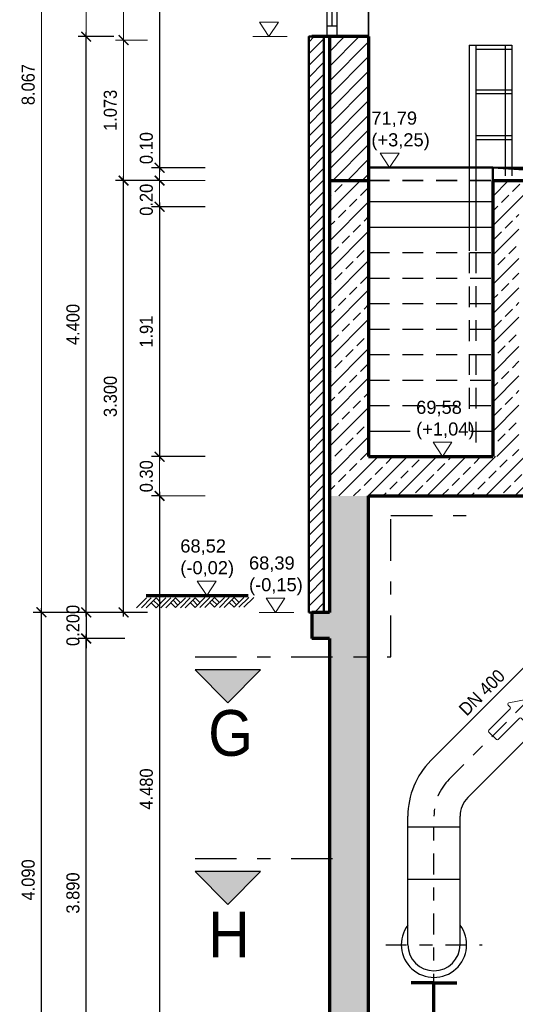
# Model space of a CAD drawing. Header units: metres. Extents: x -5 to 93, y -48 to 79.
# Tile 30 of 91: x 2.91 to 6.7, y 32.01 to 39.54. Entities that reach past the tile are written whole.
import ezdxf

# ---------------------------------------------------------------- set-up
doc = ezdxf.new("R2010")
doc.units = ezdxf.units.M
doc.header["$LTSCALE"] = 0.05
doc.header["$PDMODE"] = 35
doc.header["$PDSIZE"] = 0.1
doc.linetypes.add('STRICHPUNKT2', pattern=[12.7, 6.35, -3.175, 0, -3.175])
doc.linetypes.add('VERDECKT2', pattern=[4.7625, 3.175, -1.5875])
for name, color, linetype, lineweight in [('Bemassung_Bau', 7, 'Continuous', 18), ('Beschrifttung', 7, 'Continuous', 18), ('Beschriftung-Schnitte', 7, 'Continuous', 25), ('Fenster', 7, 'Continuous', 25), ('Rohre', 160, 'Continuous', 30), ('Rohre_mitte', 160, 'STRICHPUNKT2', 25), ('Sonstiges _3', 3, 'Continuous', 70), ('Treppe', 7, 'Continuous', 25), ('Wand', 6, 'Continuous', 70), ('Wand-dünn', 2, 'Continuous', 35), ('Wand-Fussbodenaufbau', 1, 'Continuous', 50), ('Wand-Schraffur', 252, 'Continuous', 20), ('Wand-verdeckt-2', 2, 'VERDECKT2', 35), ('Wand-Verkleidung', 1, 'Continuous', 50)]:
    doc.layers.add(name, color=color, linetype=linetype, lineweight=lineweight)
doc.layers.add('Rohre_Text', color=160, linetype='Continuous')
doc.styles.add('Arial', font='arial.ttf', dxfattribs={"width": 0.9})
doc.styles.get("Standard").update_dxf_attribs({"font": 'arial.ttf'})
doc.dimstyles.new('AEC Bemassung 1-50', dxfattribs={"dimtxt": 0.1, "dimasz": 0.075, "dimexe": 0.0625, "dimexo": 0, "dimgap": 0.05, "dimtad": 1, "dimdec": 3, "dimrnd": 0.005, "dimzin": 1, "dimdsep": 46, "dimtxsty": 'Arial', "dimblk": 'ARCHTICK', "dimcen": 0.125, "dimdle": 0.03125, "dimazin": 0, "dimtfac": 1, "dimtdec": 3, "dimtix": 1, "dimtmove": 2, "dimatfit": 2, "dimfxl": 1, "dimtolj": 1, "dimtzin": 0, "dimarcsym": 0})
pattern_1 = [(45, (-0.34923, -12.46115), (-0.1122532, 0.1122532), []), (45, (-0.23698, -12.46115), (-0.1122532, 0.1122532), [0.079375, -0.0396875])]

# ---------------------------------------------------------------- blocks, each defined once
blk = doc.blocks.new('Pfeil')
at = {"layer": 'Beschrifttung'}
for p, q in [((0.25, 0.06), (0.25, 0.0813)), ((0.3875, 0.0083), (0.2655, 0.0896)), ((0, -0.04), (0, 0.04)), ((0.01, 0.05), (0.24, 0.05)), ((0.01, -0.05), (0.24, -0.05)), ((0.25, -0.0813), (0.25, -0.06)), ((0.2655, -0.0896), (0.3875, -0.0083))]:
    blk.add_line(p, q, dxfattribs=at)
for centre, start, end in [((0.26, 0.0813), 56.30993, 180), ((0.01, 0.04), 90, 180), ((0.24, 0.06), 270, 0), ((0.382, 0), 303.69007, 56.30993), ((0.01, -0.04), 180, 270), ((0.24, -0.06), 0, 90), ((0.26, -0.0813), 180, 303.69007)]:
    blk.add_arc(centre, 0.01, start, end, dxfattribs=at)
blk = doc.blocks.new('GELAENDE')
for p, q in [((-2.05, -1.37), (-0.67, 0)), ((-1.37, -1.37), (0, 0)), ((-16.25, -1.43), (-14.89, -0.07)), ((-15.58, -1.43), (-14.21, -0.07)), ((-14.9, -1.43), (-13.54, -0.07)), ((-13.54, -1.42), (-14.21, -0.74)), ((-13.2, -1.08), (-13.88, -0.41)), ((-13.54, -1.42), (-12.18, -0.05)), ((-12.87, -0.74), (-13.54, -0.07)), ((-12.88, -1.43), (-11.51, -0.05)), ((-12.21, -1.43), (-10.83, -0.05)), ((-10.83, -1.4), (-11.51, -0.73)), ((-10.5, -1.07), (-11.17, -0.39)), ((-10.83, -1.4), (-9.47, -0.04)), ((-10.16, -0.73), (-10.83, -0.05)), ((-10.17, -1.42), (-8.8, -0.04)), ((-9.5, -1.42), (-8.12, -0.04)), ((-8.12, -1.39), (-8.8, -0.71)), ((-7.79, -1.05), (-8.46, -0.38)), ((-8.12, -1.39), (-6.76, -0.03)), ((-7.45, -0.71), (-8.12, -0.04)), ((-7.46, -1.4), (-6.09, -0.03)), ((-6.79, -1.4), (-5.42, -0.03)), ((-5.42, -1.37), (-6.09, -0.7)), ((-5.08, -1.04), (-5.75, -0.36)), ((-5.42, -1.37), (-4.06, -0.01)), ((-4.74, -0.7), (-5.42, -0.03)), ((-4.76, -1.39), (-3.38, -0.01)), ((-4.08, -1.39), (-2.71, -0.01)), ((-2.71, -1.36), (-3.38, -0.69)), ((-2.37, -1.02), (-3.05, -0.35)), ((-2.71, -1.36), (-1.35, 0)), ((-2.03, -0.69), (-2.71, -0.01))]:
    blk.add_line(p, q)
blk = doc.blocks.new('_ArchTick')
at = {"color": 0, "linetype": 'ByBlock', "const_width": 0.15}
blk.add_lwpolyline([(-0.5, -0.5), (0.5, 0.5)], dxfattribs=at)
blk = doc.blocks.new('*D161')
at = {"layer": 'Bemassung_Bau', "linetype": 'Continuous', "lineweight": -2, "transparency": 16777216}
for p, q in [((4.3298, 42.9061), (3.9173, 42.9061)), ((3.9798, 42.9374), (3.9798, 38.373)), ((4.3298, 38.4043), (3.9173, 38.4043))]:
    blk.add_line(p, q, dxfattribs=at)
at = {"layer": 'Defpoints', "color": 0, "linetype": 'Continuous', "transparency": 16777216}
for p in [(4.3298, 42.9061), (3.9798, 38.4043), (4.3298, 38.4043)]:
    blk.add_point(p, dxfattribs=at)
at = {"layer": 'Bemassung_Bau', "linetype": 'Continuous', "lineweight": -2, "transparency": 16777216, "xscale": 0.075, "yscale": 0.075, "zscale": 0.075}
for p, rotation in [((3.9798, 42.9061), 90), ((3.9798, 38.4043), 270)]:
    blk.add_blockref('_ArchTick', p, dxfattribs=dict(at, rotation=rotation))
at = {"layer": 'Bemassung_Bau', "linetype": 'Continuous', "lineweight": 18, "transparency": 16777216, "insert": (3.8788, 40.6552), "char_height": 0.1, "attachment_point": 5, "rotation": 90, "style": 'Arial'}
blk.add_mtext('\\A1;\\A1;4.50', dxfattribs=at)
blk = doc.blocks.new('*D162')
at = {"layer": 'Bemassung_Bau', "linetype": 'Continuous', "lineweight": -2, "transparency": 16777216}
for p, q in [((4.3298, 38.1061), (3.9173, 38.1061)), ((3.9798, 38.1374), (3.9798, 36.1649)), ((4.3298, 36.1961), (3.9173, 36.1961))]:
    blk.add_line(p, q, dxfattribs=at)
at = {"layer": 'Defpoints', "color": 0, "linetype": 'Continuous', "transparency": 16777216}
for p in [(4.3298, 38.1061), (3.9798, 36.1961), (4.3298, 36.1961)]:
    blk.add_point(p, dxfattribs=at)
at = {"layer": 'Bemassung_Bau', "linetype": 'Continuous', "lineweight": -2, "transparency": 16777216, "xscale": 0.075, "yscale": 0.075, "zscale": 0.075}
for p, rotation in [((3.9798, 38.1061), 90), ((3.9798, 36.1961), 270)]:
    blk.add_blockref('_ArchTick', p, dxfattribs=dict(at, rotation=rotation))
at = {"layer": 'Bemassung_Bau', "linetype": 'Continuous', "lineweight": 18, "transparency": 16777216, "insert": (3.8788, 37.1511), "char_height": 0.1, "attachment_point": 5, "rotation": 90, "style": 'Arial'}
blk.add_mtext('\\A1;\\A1;1.91', dxfattribs=at)
blk = doc.blocks.new('*D163')
at = {"layer": 'Beschrifttung', "color": 0, "lineweight": -2, "transparency": 16777216}
for p, q in [((3.9798, 38.3061), (3.6419, 38.3061)), ((3.7044, 34.9749), (3.7044, 38.3374)), ((3.8869, 35.0061), (3.6419, 35.0061))]:
    blk.add_line(p, q, dxfattribs=at)
at = {"layer": 'Defpoints', "color": 0, "transparency": 16777216}
for p in [(3.7044, 38.3061), (3.9798, 38.3061), (3.8869, 35.0061)]:
    blk.add_point(p, dxfattribs=at)
at = {"layer": 'Beschrifttung', "color": 0, "lineweight": -2, "transparency": 16777216, "xscale": 0.075, "yscale": 0.075, "zscale": 0.075}
for p, rotation in [((3.7044, 38.3061), 90), ((3.7044, 35.0061), 270)]:
    blk.add_blockref('_ArchTick', p, dxfattribs=dict(at, rotation=rotation))
at = {"layer": 'Beschrifttung', "color": 0, "transparency": 16777216, "insert": (3.6033, 36.6561), "char_height": 0.1, "attachment_point": 5, "rotation": 90, "style": 'Arial'}
blk.add_mtext('\\A1;3.300', dxfattribs=at)
blk = doc.blocks.new('*D166')
at = {"layer": 'Beschrifttung', "color": 0, "lineweight": -2, "transparency": 16777216}
for p, q in [((3.4181, 34.9749), (3.4181, 39.4374)), ((3.6296, 39.4061), (3.3556, 39.4061)), ((3.7044, 35.0061), (3.3556, 35.0061))]:
    blk.add_line(p, q, dxfattribs=at)
at = {"layer": 'Defpoints', "color": 0, "transparency": 16777216}
for p in [(3.4181, 39.4061), (3.6296, 39.4061), (3.7044, 35.0061)]:
    blk.add_point(p, dxfattribs=at)
at = {"layer": 'Beschrifttung', "color": 0, "lineweight": -2, "transparency": 16777216, "xscale": 0.075, "yscale": 0.075, "zscale": 0.075}
for p, rotation in [((3.4181, 39.4061), 90), ((3.4181, 35.0061), 270)]:
    blk.add_blockref('_ArchTick', p, dxfattribs=dict(at, rotation=rotation))
at = {"layer": 'Beschrifttung', "color": 0, "transparency": 16777216, "insert": (3.317, 37.2061), "char_height": 0.1, "attachment_point": 5, "rotation": 90, "style": 'Arial'}
blk.add_mtext('\\A1;4.400', dxfattribs=at)
blk = doc.blocks.new('*D168')
at = {"layer": 'Bemassung_Bau', "color": 0, "lineweight": -2, "transparency": 16777216}
for p, q in [((3.9798, 35.8961), (3.9173, 35.8961)), ((3.9798, 35.9274), (3.9798, 31.3849)), ((4.2718, 31.4161), (3.9173, 31.4161))]:
    blk.add_line(p, q, dxfattribs=at)
at = {"layer": 'Defpoints', "color": 0, "transparency": 16777216}
for p in [(3.9798, 35.8961), (3.9798, 31.4161), (4.2718, 31.4161)]:
    blk.add_point(p, dxfattribs=at)
at = {"layer": 'Bemassung_Bau', "color": 0, "lineweight": -2, "transparency": 16777216, "xscale": 0.075, "yscale": 0.075, "zscale": 0.075}
for p, rotation in [((3.9798, 35.8961), 90), ((3.9798, 31.4161), 270)]:
    blk.add_blockref('_ArchTick', p, dxfattribs=dict(at, rotation=rotation))
at = {"layer": 'Bemassung_Bau', "color": 0, "transparency": 16777216, "insert": (3.8788, 33.6561), "char_height": 0.1, "attachment_point": 5, "rotation": 90, "style": 'Arial'}
blk.add_mtext('\\A1;4.480', dxfattribs=at)
blk = doc.blocks.new('*D169')
at = {"layer": 'Bemassung_Bau', "color": 0, "lineweight": -2, "transparency": 16777216}
for p, q in [((3.4181, 35.0061), (3.4181, 35.0811)), ((3.4181, 35.0061), (3.3556, 35.0061)), ((3.4181, 35.0061), (3.4181, 34.8061)), ((3.7127, 34.8061), (3.3556, 34.8061)), ((3.4181, 34.8061), (3.4181, 34.7311))]:
    blk.add_line(p, q, dxfattribs=at)
at = {"layer": 'Defpoints', "color": 0, "transparency": 16777216}
for p in [(3.4181, 35.0061), (3.4181, 34.8061), (3.7127, 34.8061)]:
    blk.add_point(p, dxfattribs=at)
at = {"layer": 'Bemassung_Bau', "color": 0, "lineweight": -2, "transparency": 16777216, "xscale": 0.075, "yscale": 0.075, "zscale": 0.075}
for p, rotation in [((3.4181, 35.0061), 270), ((3.4181, 34.8061), 90)]:
    blk.add_blockref('_ArchTick', p, dxfattribs=dict(at, rotation=rotation))
at = {"layer": 'Bemassung_Bau', "color": 0, "transparency": 16777216, "insert": (3.317, 34.9061), "char_height": 0.1, "attachment_point": 5, "rotation": 90, "style": 'Arial'}
blk.add_mtext('\\A1;0.200', dxfattribs=at)
blk = doc.blocks.new('*D172')
at = {"layer": 'Bemassung_Bau', "color": 0, "lineweight": -2, "transparency": 16777216}
for p, q in [((3.7127, 34.8061), (3.3556, 34.8061)), ((3.4181, 30.8849), (3.4181, 34.8374)), ((3.9798, 30.9161), (3.3556, 30.9161))]:
    blk.add_line(p, q, dxfattribs=at)
at = {"layer": 'Defpoints', "color": 0, "transparency": 16777216}
for p in [(3.4181, 34.8061), (3.7127, 34.8061), (3.9798, 30.9161)]:
    blk.add_point(p, dxfattribs=at)
at = {"layer": 'Bemassung_Bau', "color": 0, "lineweight": -2, "transparency": 16777216, "xscale": 0.075, "yscale": 0.075, "zscale": 0.075}
for p, rotation in [((3.4181, 34.8061), 90), ((3.4181, 30.9161), 270)]:
    blk.add_blockref('_ArchTick', p, dxfattribs=dict(at, rotation=rotation))
at = {"layer": 'Bemassung_Bau', "color": 0, "transparency": 16777216, "insert": (3.317, 32.8611), "char_height": 0.1, "attachment_point": 5, "rotation": 90, "style": 'Arial'}
blk.add_mtext('\\A1;3.890', dxfattribs=at)
blk = doc.blocks.new('*D173')
at = {"layer": 'Bemassung_Bau', "color": 0, "lineweight": -2, "transparency": 16777216}
for p, q in [((3.4181, 35.0061), (3.0133, 35.0061)), ((3.0758, 30.8849), (3.0758, 35.0374)), ((3.4181, 30.9161), (3.0133, 30.9161))]:
    blk.add_line(p, q, dxfattribs=at)
at = {"layer": 'Defpoints', "color": 0, "transparency": 16777216}
for p in [(3.0758, 35.0061), (3.4181, 35.0061), (3.4181, 30.9161)]:
    blk.add_point(p, dxfattribs=at)
at = {"layer": 'Bemassung_Bau', "color": 0, "lineweight": -2, "transparency": 16777216, "xscale": 0.075, "yscale": 0.075, "zscale": 0.075}
for p, rotation in [((3.0758, 35.0061), 90), ((3.0758, 30.9161), 270)]:
    blk.add_blockref('_ArchTick', p, dxfattribs=dict(at, rotation=rotation))
at = {"layer": 'Bemassung_Bau', "color": 0, "transparency": 16777216, "insert": (2.9747, 32.9611), "char_height": 0.1, "attachment_point": 5, "rotation": 90, "style": 'Arial'}
blk.add_mtext('\\A1;4.090', dxfattribs=at)

msp = doc.modelspace()

# ---------------------------------------------------------------- hatches: boundary and pattern name
at = {"layer": 'Beschriftung-Schnitte'}
for points in [[(4.7512, 34.5657), (4.5012, 34.3157), (4.2512, 34.5657)], [(4.7512, 33.0245), (4.5012, 32.7745), (4.2512, 33.0245)]]:
    msp.add_hatch(color=256, dxfattribs=at).paths.add_polyline_path(points)
at = {"layer": 'Wand-Schraffur'}
h = msp.add_hatch(dxfattribs=at)
h.set_pattern_fill('ANSI31', color=256, scale=0.02, style=0)
h.set_pattern_definition([(45, (-41.06546, -6.284305), (-0.04490128, 0.04490128), [])])
h.paths.add_polyline_path([(5.2369, 39.4061), (5.1444, 39.4061), (5.1219, 39.4061), (5.1219, 35.0061), (5.2369, 35.0061)])
h.paths.add_polyline_path([(5.2394, 43.0731), (5.1244, 43.0731), (5.1244, 40.9161), (5.2394, 40.9161)])
h = msp.add_hatch(dxfattribs=at)
h.set_pattern_fill('ANSI31', color=256, scale=0.025, style=0)
h.set_pattern_definition([(45, (-4e-15, -12.46115), (-0.0561266, 0.0561266), [])])
h.paths.add_polyline_path([(5.5794, 42.4161), (5.3394, 42.4161), (5.3394, 41.1811), (5.5794, 41.1811)])
h.paths.add_polyline_path([(5.5794, 39.4061), (5.2794, 39.4061), (5.2794, 38.3061), (5.5794, 38.3061)])
h = msp.add_hatch(dxfattribs=at)
h.set_pattern_fill('ANSI33', color=256, scale=0.025, style=0)
h.set_pattern_definition(pattern_1)
h.paths.add_polyline_path([(8.4794, 38.1061), (9.2794, 38.1061), (9.2794, 36.1961), (8.4794, 36.1961)], flags=16)
h.paths.add_polyline_path([(10.2294, 38.1061), (10.6294, 38.1061), (10.6294, 36.1961), (10.2294, 36.1961)], flags=16)
h.paths.add_polyline_path([(15.364, 36.1961), (15.364, 38.3061), (13.5294, 38.3061), (13.5294, 36.1961), (13.5294, 35.8961), (15.064, 35.8961), (15.064, 34.8061), (15.364, 34.8061), (17.114, 34.8061), (17.114, 35.0061), (15.364, 35.0061)])
h.paths.add_polyline_path([(13.8794, 36.1961), (13.8794, 38.1061), (15.114, 38.1061), (15.114, 36.1961)], flags=16)
h.paths.add_polyline_path([(8.1794, 36.1961), (5.5794, 36.1961), (5.5794, 38.3061), (5.2794, 38.3061), (5.2794, 35.8961), (13.5294, 35.8961), (13.5294, 36.1961), (13.0294, 36.1961), (13.0294, 38.3061), (12.7294, 38.3061), (12.7294, 36.1961), (12.2294, 36.1961), (12.2294, 38.3061), (11.9294, 38.3061), (11.9294, 36.1961), (10.9294, 36.1961), (10.9294, 38.3061), (9.9294, 38.3061), (9.9294, 36.1961), (9.5794, 36.1961), (9.5794, 38.3061), (8.1794, 38.3061)])
h = msp.add_hatch(dxfattribs=at)
h.set_pattern_fill('ANSI33', color=256, scale=0.025, style=0)
h.paths.add_polyline_path([(7.5794, 38.3061), (6.5294, 38.3061), (6.5294, 36.1961), (6.7294, 36.1961), (6.7294, 38.1061), (7.2794, 38.1061), (7.2794, 36.1961), (7.5794, 36.1961)])
h = msp.add_hatch(dxfattribs=at)
h.set_pattern_fill('ANSI33', color=256, scale=0.025, style=0)
h.set_pattern_definition(pattern_1)
h.paths.add_polyline_path([(20.0094, 31.4161), (20.0094, 31.7161), (19.9594, 31.7661), (19.1094, 31.7661), (19.0594, 31.7161), (19.0594, 31.4161)], flags=17)
h.paths.add_polyline_path([(22.6594, 32.1661), (22.3594, 32.1661), (22.3594, 31.4161), (5.5794, 31.4161), (5.5794, 35.8961), (5.2794, 35.8961), (5.2794, 35.0061), (5.1444, 35.0061), (5.1444, 34.8061), (5.2794, 34.8061), (5.2794, 30.9161), (22.6594, 30.9161)])
h.paths.add_polyline_path([(22.3594, 32.4661), (22.6594, 32.4661), (22.6594, 35.0061), (18.614, 35.0061), (18.614, 34.8061), (22.3594, 34.8061)])

# ---------------------------------------------------------------- linework, layer by layer
at = {"layer": 'Bemassung_Bau', "linetype": 'Continuous', "lineweight": 18}
for p, q in [((3.9798, 38.4043), (3.9798, 38.4793)), ((4.3298, 38.4043), (3.9173, 38.4043)), ((3.9798, 38.4043), (3.9798, 38.3061)), ((3.9798, 38.3061), (3.9798, 38.3811)), ((4.3298, 38.3061), (3.9173, 38.3061)), ((4.3298, 38.3061), (3.9173, 38.3061)), ((3.9798, 38.3061), (3.9798, 38.2311)), ((3.9798, 38.3061), (3.9798, 38.1061)), ((4.3298, 38.1061), (3.9173, 38.1061)), ((3.9798, 38.1061), (3.9798, 38.0311)), ((3.9798, 36.2274), (3.9798, 35.8649)), ((4.3298, 36.1961), (3.9173, 36.1961)), ((4.3298, 35.8961), (3.9173, 35.8961))]:
    msp.add_line(p, q, dxfattribs=at)
at = {"layer": 'Beschrifttung'}
for p, q in [((3.0758, 34.9749), (3.0758, 43.1044)), ((3.4181, 39.3749), (3.4181, 40.9474)), ((3.7044, 39.3482), (3.7044, 40.9724)), ((3.6296, 39.4061), (3.3556, 39.4061)), ((3.8874, 39.3794), (3.6419, 39.3794)), ((3.8874, 39.3794), (3.6419, 39.3794)), ((3.7044, 38.2749), (3.7044, 39.4107)), ((4.6929, 39.4061), (4.9571, 39.4061)), ((3.9798, 38.3061), (3.6419, 38.3061)), ((3.4181, 35.0061), (3.0133, 35.0061)), ((4.7426, 35.0061), (5.0068, 35.0061))]:
    msp.add_line(p, q, dxfattribs=at)
for points in [[(4.8166, 39.4061), (4.7445, 39.5156), (4.8886, 39.5156), (4.8166, 39.4061)], [(5.7403, 38.4062), (5.6683, 38.5157), (5.8124, 38.5157), (5.7403, 38.4062)], [(6.1452, 36.1961), (6.0732, 36.3056), (6.2173, 36.3056), (6.1452, 36.1961)], [(6.1452, 36.1961), (6.0732, 36.3056), (6.2173, 36.3056), (6.1452, 36.1961)], [(4.3404, 35.1361), (4.2684, 35.2456), (4.4124, 35.2456), (4.3404, 35.1361)], [(4.8662, 35.0061), (4.7942, 35.1156), (4.9383, 35.1156), (4.8662, 35.0061)]]:
    msp.add_lwpolyline(points, dxfattribs=at)
at = {"layer": 'Beschriftung-Schnitte', "color": 6, "linetype": 'STRICHPUNKT2'}
for p, q in [((5.7501, 35.7466), (6.4816, 35.7466)), ((5.7501, 34.6657), (5.7501, 35.7466)), ((4.2512, 34.6657), (5.7501, 34.6657)), ((4.2512, 33.1245), (5.4268, 33.1245))]:
    msp.add_line(p, q, dxfattribs=at)
at = {"layer": 'Beschriftung-Schnitte'}
for points in [[(4.7512, 34.5657), (4.2512, 34.5657), (4.5012, 34.3157)], [(4.7512, 33.0245), (4.2512, 33.0245), (4.5012, 32.7745)]]:
    msp.add_lwpolyline(points, close=True, dxfattribs=at)
at = {"layer": 'Fenster'}
for p, q in [((5.2994, 39.4861), (5.2994, 40.1336)), ((5.3394, 39.4861), (5.2594, 39.4861))]:
    msp.add_line(p, q, dxfattribs=at)
msp.add_lwpolyline([(5.2594, 40.9411), (5.2594, 39.4061), (5.3394, 39.4061), (5.3394, 40.9411)], dxfattribs=at)
at = {"layer": 'Rohre'}
for p, q in [((6.0551, 33.8728), (7.6208, 35.4385)), ((6.338, 33.5899), (7.9036, 35.1556)), ((5.8794, 32.4661), (5.8794, 33.4485)), ((6.2794, 32.4661), (6.2794, 33.4485)), ((5.8794, 33.3661), (6.2794, 33.3661)), ((5.8794, 32.9661), (6.2794, 32.9661))]:
    msp.add_line(p, q, dxfattribs=at)
for centre, radius, start, end in [((6.4794, 33.4485), 0.6, 135, 180), ((6.4794, 33.4485), 0.2, 135, 180), ((6.0794, 32.4661), 0.25, 143.1301, 36.8699), ((6.0794, 32.4661), 0.2, 180, 0)]:
    msp.add_arc(centre, radius, start, end, dxfattribs=at)
at = {"layer": 'Rohre_mitte', "ltscale": 0.5}
for p, q in [((6.1965, 33.7314), (7.7622, 35.297)), ((6.0794, 32.0858), (6.0794, 33.4485)), ((5.7098, 32.4661), (6.4475, 32.4661))]:
    msp.add_line(p, q, dxfattribs=at)
msp.add_arc((6.4794, 33.4485), 0.4, 135, 180, dxfattribs=at)
at = {"layer": 'Sonstiges _3'}
for p, q in [((6.0794, 32.1735), (5.9038, 32.1735)), ((6.0794, 31.6161), (6.0794, 32.1735)), ((6.0794, 32.1735), (6.255, 32.1735))]:
    msp.add_line(p, q, dxfattribs=at)
at = {"layer": 'Treppe'}
for p, q in [((6.3496, 39.3411), (6.3496, 37.7703)), ((6.3496, 39.3411), (6.3996, 39.3411)), ((6.3996, 39.3411), (6.3996, 37.7686)), ((6.3996, 39.3411), (6.6745, 39.3411)), ((6.3996, 39.3111), (6.6745, 39.3111)), ((6.6245, 39.3411), (6.6245, 38.3411)), ((6.6245, 39.3411), (6.6745, 39.3411)), ((6.6745, 39.3411), (6.6745, 38.3411)), ((6.3996, 39.0005), (6.6745, 39.0005)), ((6.3996, 38.9705), (6.6745, 38.9705)), ((6.3996, 38.6498), (6.6745, 38.6498)), ((6.3996, 38.6198), (6.6745, 38.6198)), ((5.5794, 38.1461), (6.5294, 38.1461)), ((5.5794, 37.9511), (6.5294, 37.9511)), ((5.5794, 36.3911), (5.8962, 36.3911))]:
    msp.add_line(p, q, dxfattribs=at)
at = {"layer": 'Treppe', "linetype": 'VERDECKT2'}
for p, q in [((5.5794, 37.7561), (6.5294, 37.7561)), ((6.3496, 37.7561), (6.3496, 36.3911)), ((6.3996, 37.7568), (6.3996, 36.1961)), ((5.5794, 37.5611), (6.5294, 37.5611)), ((5.5794, 37.3661), (6.5294, 37.3661)), ((5.5794, 37.1711), (6.5294, 37.1711)), ((5.5794, 36.9761), (6.5294, 36.9761)), ((5.5794, 36.7811), (6.5294, 36.7811)), ((5.5794, 36.5861), (6.5294, 36.5861)), ((6.3584, 36.3911), (6.5294, 36.3911))]:
    msp.add_line(p, q, dxfattribs=at)
at = {"layer": 'Wand'}
for p, q in [((5.5794, 39.4061), (5.1444, 39.4061)), ((5.2794, 39.4061), (5.2794, 35.0061)), ((5.5794, 39.4061), (5.5794, 38.3061)), ((5.2794, 38.3061), (5.5794, 38.3061)), ((5.5794, 38.3061), (5.5794, 36.1961)), ((6.5294, 38.3061), (7.5794, 38.3061)), ((6.5294, 38.3061), (6.5294, 36.1961)), ((5.5794, 36.1961), (6.5294, 36.1961)), ((5.5794, 35.8961), (15.064, 35.8961)), ((5.5794, 31.4161), (5.5794, 35.8961)), ((3.8777, 35.1361), (4.6573, 35.1361)), ((5.2794, 35.0061), (5.1444, 35.0061)), ((5.1444, 35.0061), (5.1444, 34.8061)), ((5.2794, 34.8061), (5.1444, 34.8061)), ((5.2794, 34.8061), (5.2794, 30.8161))]:
    msp.add_line(p, q, dxfattribs=at)
at = {"layer": 'Wand-dünn'}
for p, q in [((5.5794, 39.4061), (5.5794, 40.9411)), ((7.4994, 38.4062), (6.5294, 38.4062))]:
    msp.add_line(p, q, dxfattribs=at)
at = {"layer": 'Wand-Fussbodenaufbau'}
for p, q in [((6.5294, 38.4062), (5.5794, 38.4062)), ((6.5294, 38.3061), (6.5294, 38.4062)), ((6.5294, 38.4062), (7.5744, 38.3411))]:
    msp.add_line(p, q, dxfattribs=at)
at = {"layer": 'Wand-verdeckt-2'}
msp.add_line((5.5794, 38.3061), (6.5294, 38.3061), dxfattribs=at)
at = {"layer": 'Wand-Verkleidung'}
msp.add_lwpolyline([(5.1219, 35.0061), (5.2369, 35.0061), (5.2369, 39.4061), (5.1219, 39.4061)], close=True, dxfattribs=at)

# ---------------------------------------------------------------- block references
at = {"layer": 'Bemassung_Bau', "linetype": 'Continuous', "lineweight": 18, "xscale": 0.07499999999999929, "yscale": 0.07499999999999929, "zscale": 0.07499999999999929}
for p, rotation in [((3.9798, 38.4043), 270), ((3.9798, 38.3061), 90), ((3.9798, 38.3061), 270), ((3.9798, 38.1061), 90), ((3.9798, 36.1961), 90), ((3.9798, 35.8961), 270)]:
    msp.add_blockref('_ArchTick', p, dxfattribs=dict(at, rotation=rotation))
at = {"layer": 'Beschrifttung', "xscale": 0.07499999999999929, "yscale": 0.07499999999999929, "zscale": 0.07499999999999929}
for p, rotation in [((3.4181, 39.4061), 270), ((3.7044, 39.3794), 90), ((3.7044, 39.3794), 270), ((3.7044, 38.3061), 270)]:
    msp.add_blockref('_ArchTick', p, dxfattribs=dict(at, rotation=rotation))
at = {"layer": 'Beschrifttung', "rotation": 45.00000000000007}
msp.add_blockref('Pfeil', (6.5283, 34.0631), dxfattribs=at)
at = {"layer": 'Wand-Schraffur', "xscale": 0.05516627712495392, "yscale": 0.05516627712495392, "zscale": 0.05516627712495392}
msp.add_blockref('GELAENDE', (4.6999, 35.1202), dxfattribs=at)

# ---------------------------------------------------------------- texts
at = {"layer": 'Bemassung_Bau', "linetype": 'Continuous', "lineweight": 18, "char_height": 0.1, "attachment_point": 5, "rotation": 90, "style": 'Arial'}
for s, insert in [('\\A1;0.10', (3.8788, 38.5541)), ('\\A1;0.20', (3.8788, 38.1592)), ('\\A1;0.30', (3.8787, 36.0461))]:
    msp.add_mtext(s, dxfattribs=dict(at, insert=insert))
at = {"layer": 'Beschrifttung'}
for s, p in [('71,79', (5.6005, 38.7335)), ('(+3,25)', (5.6005, 38.5676)), ('69,58', (5.9431, 36.5234)), ('(+1,04)', (5.9431, 36.3575)), ('68,52', (4.1383, 35.4634)), ('(-0,02)', (4.1383, 35.2975)), ('68,39', (4.6641, 35.3334)), ('(-0,15)', (4.6641, 35.1675))]:
    msp.add_text(s, height=0.1, dxfattribs=at).set_placement(p)
at = {"layer": 'Beschrifttung', "char_height": 0.1, "attachment_point": 5, "rotation": 90, "style": 'Arial'}
for s, insert in [('\\A1;8.067', (2.9747, 39.0396)), ('\\A1;1.073', (3.6033, 38.8428))]:
    msp.add_mtext(s, dxfattribs=dict(at, insert=insert))
at = {"layer": 'Beschriftung-Schnitte', "color": 6, "style": 'Arial', "width": 0.9}
for s, p in [('G', (4.352, 33.9093)), ('H', (4.352, 32.3682))]:
    msp.add_text(s, height=0.35, dxfattribs=at).set_placement(p)
at = {"layer": 'Rohre_Text', "style": 'Arial', "width": 0.9}
msp.add_text('DN 400', height=0.1, rotation=45, dxfattribs=at).set_placement((6.3303, 34.2081))

# ---------------------------------------------------------------- dimensions: what is measured, and where the dimension line sits
at = {"layer": 'Bemassung_Bau', "color": 7, "linetype": 'Continuous', "lineweight": 18}
for base, p1, p2, text, picture, middle in [((3.9798, 38.4043), (4.3298, 42.9061), (4.3298, 38.4043), '\\A1;4.50', '*D161', (3.8788, 40.6552)), ((3.9798, 36.1961), (4.3298, 38.1061), (4.3298, 36.1961), '\\A1;1.91', '*D162', (3.8788, 37.1511))]:
    dim = msp.add_linear_dim(base=base, p1=p1, p2=p2, angle=90, text=text, dimstyle='AEC Bemassung 1-50', override={"dimclrd": 256, "dimclre": 256, "dimclrt": 256}, dxfattribs=at)
    dim.commit()
    dim.dimension.update_dxf_attribs({"geometry": picture, "text_midpoint": middle})
at = {"layer": 'Bemassung_Bau'}
for base, p1, p2, picture, middle in [((3.9798, 31.4161), (3.9798, 35.8961), (4.2718, 31.4161), '*D168', (3.8788, 33.6561)), ((3.4181, 34.8061), (3.4181, 35.0061), (3.7127, 34.8061), '*D169', (3.317, 34.9061)), ((3.0758, 35.0061), (3.4181, 30.9161), (3.4181, 35.0061), '*D173', (2.9747, 32.9611)), ((3.4181, 34.8061), (3.9798, 30.9161), (3.7127, 34.8061), '*D172', (3.317, 32.8611))]:
    dim = msp.add_linear_dim(base=base, p1=p1, p2=p2, angle=90, dimstyle='AEC Bemassung 1-50', dxfattribs=at)
    dim.commit()
    dim.dimension.update_dxf_attribs({"geometry": picture, "text_midpoint": middle})
at = {"layer": 'Beschrifttung'}
for base, p1, p2, picture, middle in [((3.4181, 39.4061), (3.7044, 35.0061), (3.6296, 39.4061), '*D166', (3.317, 37.2061)), ((3.7044, 38.3061), (3.8869, 35.0061), (3.9798, 38.3061), '*D163', (3.6033, 36.6561))]:
    dim = msp.add_linear_dim(base=base, p1=p1, p2=p2, angle=90, dimstyle='AEC Bemassung 1-50', dxfattribs=at)
    dim.commit()
    dim.dimension.update_dxf_attribs({"geometry": picture, "text_midpoint": middle})

doc.saveas('drawing.dxf')
